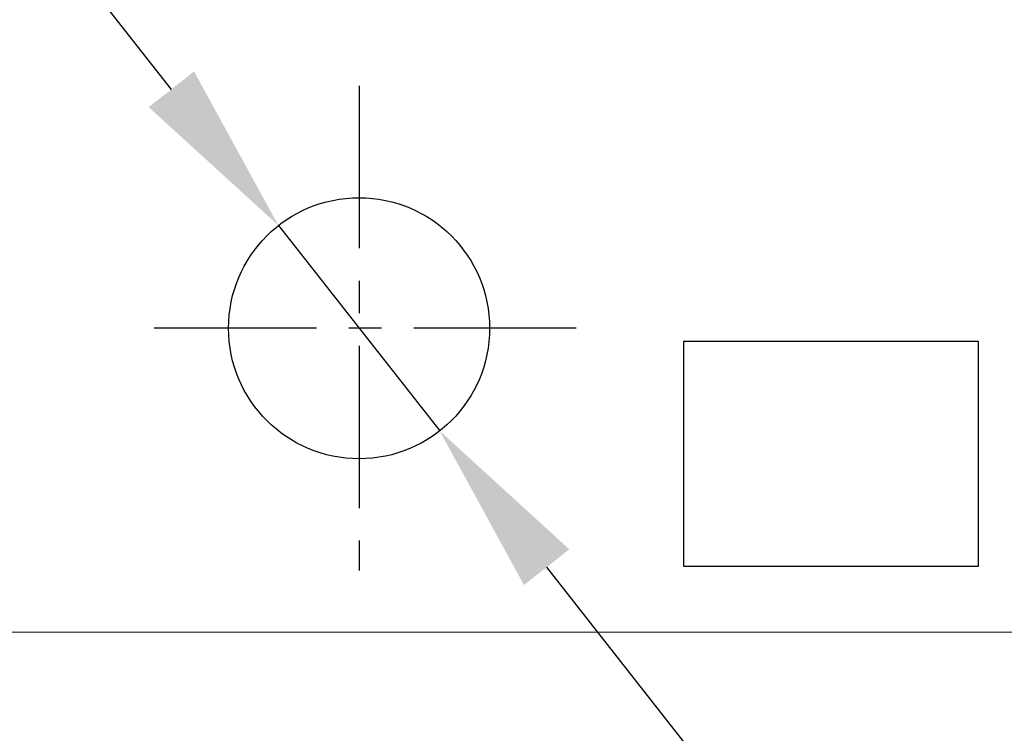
# Model space of a CAD drawing. Header units: millimetres. Extents: x 72 to 239, y 133 to 319.
# Tile 202 of 240: x 151.21 to 162.58, y 239.2 to 247.43. Entities that reach past the tile are written whole.
import ezdxf

# ---------------------------------------------------------------- set-up
doc = ezdxf.new("R2010")
doc.units = ezdxf.units.MM
doc.header["$LTSCALE"] = 5
doc.header["$PDMODE"] = 3
doc.header["$PDSIZE"] = 0.3125
doc.linetypes.add('CENTER', pattern=[0.6, 0.375, -0.075, 0.075, -0.075])
doc.layers.get('0').update_dxf_attribs({"linetype": 'CONTINUOUS'})
doc.layers.get('Defpoints').update_dxf_attribs({"linetype": 'CONTINUOUS'})
doc.layers.add('7标注层', color=6, linetype='CONTINUOUS')
doc.styles.add('PC_TEXTSTYLE', font='ISOCP.SHX', dxfattribs={"width": 0.707, "bigfont": 'GBCBIG.SHX'})
doc.dimstyles.new('GB_BALLOON', dxfattribs={"dimtxt": 3, "dimasz": 2, "dimexe": 1, "dimexo": 0, "dimgap": 1.5, "dimtad": 1, "dimdec": 1, "dimdsep": 46, "dimtxsty": 'PC_TEXTSTYLE', "dimcen": 0, "dimclrd": 256, "dimclrt": 256, "dimadec": 0, "dimazin": 2, "dimtp": 0.1, "dimtm": 0.1, "dimtfac": 0.71, "dimtdec": 3, "dimtmove": 0, "dimatfit": 3, "dimfxl": 1, "dimtfill": 1, "dimarcsym": 0})

# ---------------------------------------------------------------- blocks, each defined once
blk = doc.blocks.new('*D31')
at = {"layer": '7标注层', "lineweight": -2}
for p, q in [((152.962, 246.631), (151.727, 248.204)), ((154.198, 245.059), (156.06, 242.688)), ((165.403, 230.792), (157.295, 241.115))]:
    blk.add_line(p, q, dxfattribs=at)
at = {"layer": '7标注层'}
for points in [[(152.7, 246.426), (153.224, 246.837), (154.198, 245.059)], [(157.557, 241.321), (157.033, 240.909), (156.06, 242.688)]]:
    blk.add_solid(points, dxfattribs=at)
at = {"layer": 'Defpoints', "color": 0}
for p in [(154.198, 245.059), (156.06, 242.688)]:
    blk.add_point(p, dxfattribs=at)
at = {"layer": '7标注层', "insert": (164.799, 235.366), "char_height": 3, "attachment_point": 5, "rotation": 308.1476, "style": 'PC_TEXTSTYLE', "bg_fill": 3, "box_fill_scale": 1.1, "bg_fill_color": 257, "bg_fill_transparency": 0}
blk.add_mtext('4-∅3', dxfattribs=at)

msp = doc.modelspace()

# ---------------------------------------------------------------- linework, layer by layer
at = {"color": 1, "linetype": 'CENTER'}
for p, q in [((155.129, 246.671), (155.129, 241.075)), ((157.637, 243.874), (152.62, 243.873))]:
    msp.add_line(p, q, dxfattribs=at)
for p, q in [((158.878, 243.723), (162.278, 243.723)), ((158.878, 241.123), (158.878, 243.723)), ((162.278, 243.723), (162.278, 241.123)), ((162.278, 241.123), (158.878, 241.123)), ((149.997, 240.363), (175.639, 240.373))]:
    msp.add_line(p, q)
msp.add_circle((155.129, 243.873), 1.507)

# ---------------------------------------------------------------- next in the draw order: dimensions: what is measured, and where the dimension line sits
at = {"layer": '7标注层'}
dim = msp.add_diameter_dim_2p(p1=(154.198, 245.059), p2=(156.06, 242.688), text='4-<>', dimstyle='GB_BALLOON', override={"dimtxt": 3, "dimasz": 2, "dimexo": 0.5, "dimgap": 1, "dimtad": 1, "dimtih": 0, "dimtoh": 0, "dimdec": 1, "dimlfac": 1, "dimpost": '', "dimcen": 0, "dimse1": 0, "dimse2": 0, "dimsd1": 0, "dimsd2": 0, "dimtix": 0, "dimtofl": 1, "dimatfit": 3, "dimtvp": 0.1}, dxfattribs=at)
dim.commit()
dim.dimension.update_dxf_attribs({"geometry": '*D31', "text_midpoint": (162.951, 233.914), "dimtype": 163})

doc.saveas('drawing.dxf')
